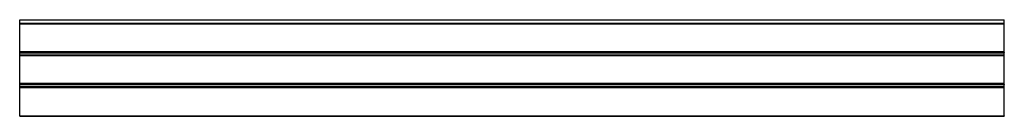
# Model space of a CAD drawing. Header units: millimetres. Extents: x -3100 to 3100, y -2 to 606.
import ezdxf

# ---------------------------------------------------------------- set-up
doc = ezdxf.new("R2010")
doc.units = ezdxf.units.MM
doc.header["$MEASUREMENT"] = 0
doc.layers.add('Standard', color=7, linetype='Continuous', true_color=0x000000)

msp = doc.modelspace()

# ---------------------------------------------------------------- linework, layer by layer
at = {"layer": 'Standard'}
for points in [[(-3100, 584.7, -0.7), (-3100, 595.5, -0.7), (-3100, 606.3, -0.7)], [(-3100, 606.3, -0.7), (0, 606.3, -0.7), (3100, 606.3, -0.7)], [(-3100, 584.7, -0.7), (0, 584.7, -0.7), (3100, 584.7, -0.7)], [(-3100, 582.7, 3.3), (0, 582.7, 3.3), (3100, 582.7, 3.3)], [(-3100, 582.7, 3.3), (-3100, 582.7, 2.3), (-3100, 582.7, 1.3)], [(-3100, 582.7, 1.3), (0, 582.7, 1.3), (3100, 582.7, 1.3)], [(-3100, 400.2, 5.8), (-3100, 490.2, 5.8), (-3100, 580.2, 5.8)], [(-3100, 580.2, 5.8), (0, 580.2, 5.8), (3100, 580.2, 5.8)], [(3100, 584.7, -0.7), (3100, 595.5, -0.7), (3100, 606.3, -0.7)], [(3100, 582.7, 3.3), (3100, 582.7, 2.3), (3100, 582.7, 1.3)], [(3100, 400.2, 5.8), (3100, 490.2, 5.8), (3100, 580.2, 5.8)], [(-3100, 384.7, -0.7), (-3100, 395.5, -0.7), (-3100, 406.3, -0.7)], [(-3100, 406.3, -0.7), (0, 406.3, -0.7), (3100, 406.3, -0.7)], [(-3100, 400.2, 5.8), (0, 400.2, 5.8), (3100, 400.2, 5.8)], [(-3100, 400), (0, 400), (3100, 400)], [(-3100, 397.7, 2.5), (0, 397.7, 2.5), (3100, 397.7, 2.5)], [(-3100, 397.7, 2.5), (-3100, 397.7, 2.9), (-3100, 397.7, 3.3)], [(-3100, 397.7, 3.3), (0, 397.7, 3.3), (3100, 397.7, 3.3)], [(-3100, 384.7, -0.7), (0, 384.7, -0.7), (3100, 384.7, -0.7)], [(-3100, 382.7, 3.3), (0, 382.7, 3.3), (3100, 382.7, 3.3)], [(-3100, 382.7, 3.3), (-3100, 382.7, 2.3), (-3100, 382.7, 1.3)], [(-3100, 382.7, 1.3), (0, 382.7, 1.3), (3100, 382.7, 1.3)], [(-3100, 200.2, 5.8), (-3100, 290.2, 5.8), (-3100, 380.2, 5.8)], [(-3100, 380.2, 5.8), (0, 380.2, 5.8), (3100, 380.2, 5.8)], [(3100, 384.7, -0.7), (3100, 395.5, -0.7), (3100, 406.3, -0.7)], [(3100, 397.7, 2.5), (3100, 397.7, 2.9), (3100, 397.7, 3.3)], [(3100, 382.7, 3.3), (3100, 382.7, 2.3), (3100, 382.7, 1.3)], [(3100, 200.2, 5.8), (3100, 290.2, 5.8), (3100, 380.2, 5.8)], [(-3100, 184.7, -0.7), (-3100, 195.5, -0.7), (-3100, 206.3, -0.7)], [(-3100, 206.3, -0.7), (0, 206.3, -0.7), (3100, 206.3, -0.7)], [(-3100, 200.2, 5.8), (0, 200.2, 5.8), (3100, 200.2, 5.8)], [(-3100, 200), (0, 200), (3100, 200)], [(-3100, 197.7, 2.5), (0, 197.7, 2.5), (3100, 197.7, 2.5)], [(-3100, 197.7, 2.5), (-3100, 197.7, 2.9), (-3100, 197.7, 3.3)], [(-3100, 197.7, 3.3), (0, 197.7, 3.3), (3100, 197.7, 3.3)], [(3100, 184.7, -0.7), (3100, 195.5, -0.7), (3100, 206.3, -0.7)], [(3100, 197.7, 2.5), (3100, 197.7, 2.9), (3100, 197.7, 3.3)], [(-3100, 184.7, -0.7), (0, 184.7, -0.7), (3100, 184.7, -0.7)], [(-3100, 182.7, 3.3), (0, 182.7, 3.3), (3100, 182.7, 3.3)], [(-3100, 182.7, 3.3), (-3100, 182.7, 2.3), (-3100, 182.7, 1.3)], [(-3100, 182.7, 1.3), (0, 182.7, 1.3), (3100, 182.7, 1.3)], [(-3100, 0.2, 5.8), (-3100, 90.2, 5.8), (-3100, 180.2, 5.8)], [(-3100, 180.2, 5.8), (0, 180.2, 5.8), (3100, 180.2, 5.8)], [(3100, 182.7, 3.3), (3100, 182.7, 2.3), (3100, 182.7, 1.3)], [(3100, 0.2, 5.8), (3100, 90.2, 5.8), (3100, 180.2, 5.8)], [(-3100, 0.2, 5.8), (0, 0.2, 5.8), (3100, 0.2, 5.8)], [(-3100, 0), (0, 0), (3100, 0)], [(-3100, -2.3, 2.5), (0, -2.3, 2.5), (3100, -2.3, 2.5)], [(-3100, -2.3, 2.5), (-3100, -2.3, 2.9), (-3100, -2.3, 3.3)], [(-3100, -2.3, 3.3), (0, -2.3, 3.3), (3100, -2.3, 3.3)], [(3100, -2.3, 2.5), (3100, -2.3, 2.9), (3100, -2.3, 3.3)]]:
    msp.add_open_spline(points, degree=2, dxfattribs=at)
for points, weights in [([(-3100, 582.7, 1.3), (-3100, 582.7, -0.7), (-3100, 584.7, -0.7)], [1, 0.707106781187, 1]), ([(-3100, 580.2, 5.8), (-3100, 582.7, 5.8), (-3100, 582.7, 3.3)], [1, 0.707106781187, 1]), ([(3100, 582.7, 1.3), (3100, 582.7, -0.7), (3100, 584.7, -0.7)], [1, 0.707106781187, 1]), ([(3100, 580.2, 5.8), (3100, 582.7, 5.8), (3100, 582.7, 3.3)], [1, 0.707106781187, 1]), ([(-3100, 397.7, 3.3), (-3100, 397.7, 5.8), (-3100, 400.2, 5.8)], [1, 0.707106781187, 1]), ([(-3100, 400), (-3100, 397.7, 0.2), (-3100, 397.7, 2.5)], [1, 0.73727733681, 1]), ([(-3100, 382.7, 1.3), (-3100, 382.7, -0.7), (-3100, 384.7, -0.7)], [1, 0.707106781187, 1]), ([(-3100, 380.2, 5.8), (-3100, 382.7, 5.8), (-3100, 382.7, 3.3)], [1, 0.707106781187, 1]), ([(3100, 397.7, 3.3), (3100, 397.7, 5.8), (3100, 400.2, 5.8)], [1, 0.707106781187, 1]), ([(3100, 400), (3100, 397.7, 0.2), (3100, 397.7, 2.5)], [1, 0.73727733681, 1]), ([(3100, 382.7, 1.3), (3100, 382.7, -0.7), (3100, 384.7, -0.7)], [1, 0.707106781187, 1]), ([(3100, 380.2, 5.8), (3100, 382.7, 5.8), (3100, 382.7, 3.3)], [1, 0.707106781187, 1]), ([(-3100, 197.7, 3.3), (-3100, 197.7, 5.8), (-3100, 200.2, 5.8)], [1, 0.707106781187, 1]), ([(-3100, 200), (-3100, 197.7, 0.2), (-3100, 197.7, 2.5)], [1, 0.73727733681, 1]), ([(3100, 197.7, 3.3), (3100, 197.7, 5.8), (3100, 200.2, 5.8)], [1, 0.707106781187, 1]), ([(3100, 200), (3100, 197.7, 0.2), (3100, 197.7, 2.5)], [1, 0.73727733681, 1]), ([(-3100, 182.7, 1.3), (-3100, 182.7, -0.7), (-3100, 184.7, -0.7)], [1, 0.707106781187, 1]), ([(-3100, 180.2, 5.8), (-3100, 182.7, 5.8), (-3100, 182.7, 3.3)], [1, 0.707106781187, 1]), ([(3100, 182.7, 1.3), (3100, 182.7, -0.7), (3100, 184.7, -0.7)], [1, 0.707106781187, 1]), ([(3100, 180.2, 5.8), (3100, 182.7, 5.8), (3100, 182.7, 3.3)], [1, 0.707106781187, 1]), ([(-3100, -2.3, 3.3), (-3100, -2.3, 5.8), (-3100, 0.2, 5.8)], [1, 0.707106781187, 1]), ([(-3100, 0), (-3100, -2.3, 0.2), (-3100, -2.3, 2.5)], [1, 0.73727733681, 1]), ([(3100, -2.3, 3.3), (3100, -2.3, 5.8), (3100, 0.2, 5.8)], [1, 0.707106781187, 1]), ([(3100, 0), (3100, -2.3, 0.2), (3100, -2.3, 2.5)], [1, 0.73727733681, 1])]:
    msp.add_rational_spline(points, weights, degree=2, dxfattribs=at)

doc.saveas('drawing.dxf')
